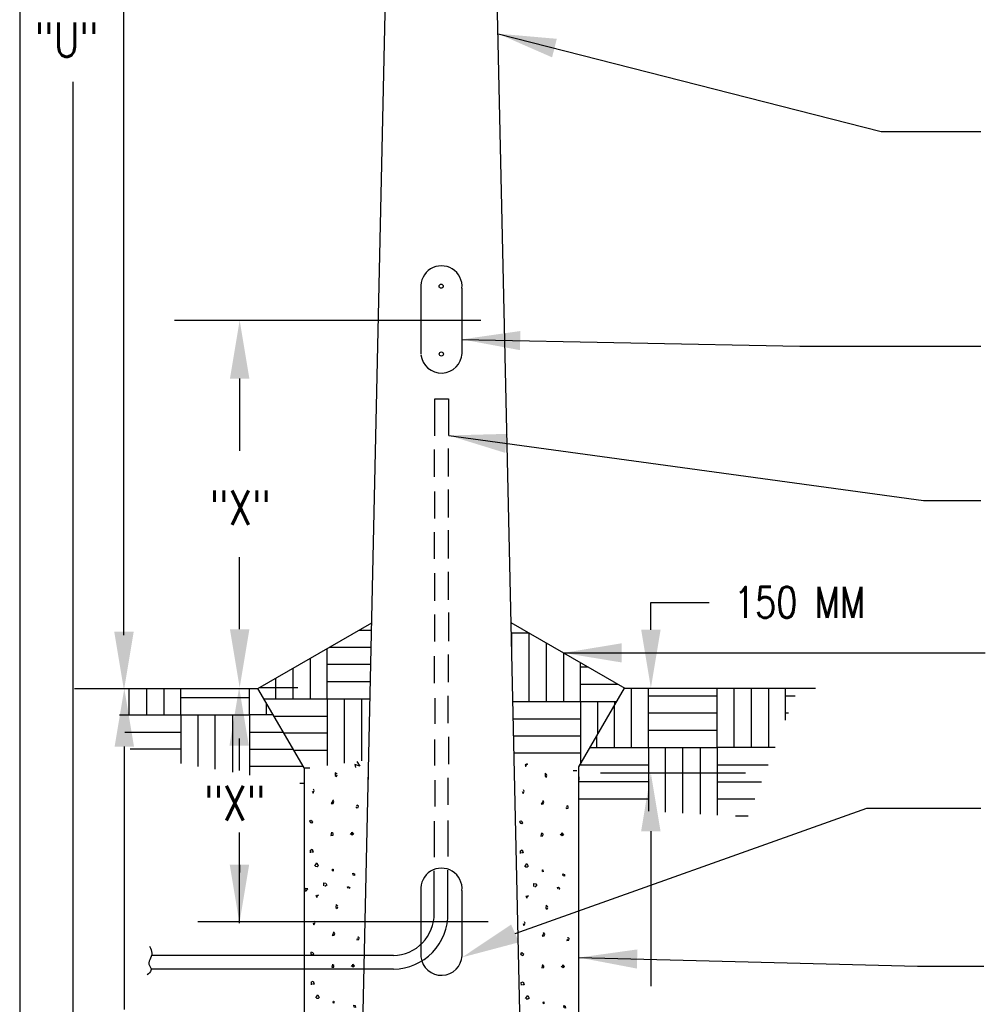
# Model space of a CAD drawing. Header units: inches. Extents: x -5.1 to 7.2, y -6.8 to 2.4.
# Tile 2 of 4: x 0.4 to 3.3, y -4.3 to -1.2. Entities that reach past the tile are written whole.
import ezdxf
from ezdxf.enums import TextEntityAlignment as Align

# ---------------------------------------------------------------- set-up
doc = ezdxf.new("R2010")
doc.units = ezdxf.units.IN
doc.header["$MEASUREMENT"] = 0
doc.layers.get('0').update_dxf_attribs({"color": 2, "linetype": 'CONTINUOUS'})
doc.layers.get('DEFPOINTS').update_dxf_attribs({"linetype": 'CONTINUOUS'})
doc.layers.add('E-DETL', color=2, linetype='CONTINUOUS')
doc.layers.add('E-DETL-TEXT', color=3, linetype='CONTINUOUS')
doc.styles.add('romans', font='ROMANS.SHX', dxfattribs={"width": 0.8})
doc.styles.get("Standard").update_dxf_attribs({"font": 'ROMANS.SHX', "width": 0.8, "height": 0.125})
doc.dimstyles.get("Standard").update_dxf_attribs({"dimtxt": 0.18, "dimasz": 0.18, "dimexe": 0.18, "dimexo": 0.0625, "dimgap": 0.09, "dimtad": 0, "dimtih": 1, "dimtoh": 1, "dimdec": 4, "dimzin": 0, "dimdsep": 46, "dimtxsty": 'Standard', "dimcen": 0.09, "dimadec": 0, "dimazin": 0, "dimtfac": 1, "dimtdec": 4, "dimtofl": 0, "dimtmove": 0, "dimatfit": 3, "dimfxl": 1, "dimtolj": 1, "dimtzin": 0, "dimarcsym": 0})

# ---------------------------------------------------------------- blocks, each defined once
blk = doc.blocks.new('*X4')
for p, q in [((2.828249, 4.388696), (2.82825, 4.204751)), ((2.881417, 4.204751), (2.881417, 4.388696)), ((3.093917, 4.204751), (3.093918, 4.388696)), ((3.146023, 4.204717), (3.146022, 4.388696)), ((3.199275, 4.388696), (3.199275, 4.204717)), ((3.252356, 4.388696), (3.252357, 4.204717)), ((3.305524, 4.289082), (3.305524, 4.388696)), ((2.881417, 4.364254), (3.094087, 4.364254)), ((3.305525, 4.364219), (3.334735, 4.364219)), ((2.775167, 4.332804), (2.775167, 4.204751)), ((3.093917, 4.311001), (2.881417, 4.311001)), ((3.314032, 4.310967), (3.305525, 4.310967)), ((2.721915, 4.204751), (2.721914, 4.240568)), ((3.094087, 4.257919), (2.881417, 4.257919)), ((2.701138, 4.204581), (2.881248, 4.204581)), ((2.881417, 4.204751), (2.881417, 4.008086)), ((2.881417, 4.204751), (3.093917, 4.204751)), ((2.934584, 4.004955), (2.934584, 4.204751)), ((2.987666, 4.001829), (2.987667, 4.204751)), ((3.040919, 4.204751), (3.040919, 3.998692)), ((3.272725, 4.204717), (3.093025, 4.204717)), ((3.093917, 4.204751), (3.093917, 3.995571)), ((2.670539, 4.151583), (2.881417, 4.151584)), ((3.093917, 4.15155), (3.252055, 4.15155)), ((2.881248, 4.098331), (2.668747, 4.098331)), ((3.093919, 4.098467), (3.231418, 4.098466)), ((2.881417, 4.045249), (2.668747, 4.045249)), ((3.210715, 4.045216), (3.093917, 4.045215)), ((3.19011, 3.992216), (3.150882, 3.992216))]:
    blk.add_line(p, q)
blk = doc.blocks.new('*X5')
for p, q in [((1.276769, 4.305777), (1.276769, 4.387435)), ((1.330021, 4.387435), (1.330021, 4.305777)), ((1.383104, 4.387435), (1.383104, 4.305777)), ((1.436271, 4.305777), (1.436271, 4.387435)), ((1.648771, 4.305777), (1.648771, 4.387435)), ((1.648942, 4.358944), (1.436271, 4.358944)), ((1.700877, 4.305743), (1.700878, 4.341624)), ((1.246667, 4.305607), (1.436102, 4.305607)), ((1.436271, 4.305777), (1.436271, 4.155546)), ((1.436271, 4.305777), (1.648771, 4.305777)), ((1.489438, 4.146537), (1.489438, 4.305777)), ((1.542521, 4.137543), (1.542521, 4.305777)), ((1.595774, 4.305777), (1.595774, 4.12852)), ((1.721846, 4.305743), (1.64788, 4.305743)), ((1.648771, 4.305777), (1.648771, 4.11954)), ((1.262982, 4.252609), (1.436271, 4.252609)), ((1.648771, 4.252575), (1.752916, 4.252576)), ((1.436102, 4.199357), (1.279375, 4.199357)), ((1.648773, 4.199493), (1.783937, 4.199493)), ((1.815057, 4.14624), (1.648771, 4.146241)), ((1.817312, 4.093243), (1.80397, 4.093243))]:
    blk.add_line(p, q)
blk = doc.blocks.new('*X6')
for p, q in [((1.986343, 4.567706), (2.025704, 4.567706)), ((1.8889, 4.355206), (1.8889, 4.511447)), ((1.894548, 4.514708), (2.024529, 4.514708)), ((1.835733, 4.480751), (1.835733, 4.355206)), ((1.78265, 4.450103), (1.78265, 4.355206)), ((2.023347, 4.461457), (1.8889, 4.461456)), ((1.729398, 4.355206), (1.729398, 4.419358)), ((2.022169, 4.408374), (1.8889, 4.408373)), ((1.69304, 4.355036), (1.88873, 4.355036)), ((1.8889, 4.355206), (1.8889, 4.149559)), ((1.8889, 4.355206), (2.020989, 4.355205)), ((1.942067, 4.156464), (1.942067, 4.355206)), ((1.995149, 4.163357), (1.99515, 4.355206)), ((1.724011, 4.302038), (1.8889, 4.302038)), ((1.88873, 4.248786), (1.755131, 4.248786)), ((1.8889, 4.195704), (1.786151, 4.195704)), ((1.817222, 4.142537), (1.834826, 4.142537))]:
    blk.add_line(p, q)
blk = doc.blocks.new('*X7')
for p, q in [((2.459325, 4.487348), (2.459325, 4.559289)), ((2.459325, 4.559289), (2.511483, 4.559289)), ((2.512322, 4.346788), (2.512322, 4.558804)), ((2.565575, 4.528058), (2.565575, 4.346788)), ((2.618657, 4.497411), (2.618657, 4.346788)), ((2.671825, 4.346788), (2.671824, 4.466715)), ((2.695513, 4.453038), (2.671825, 4.453038)), ((2.787454, 4.399956), (2.671825, 4.399956)), ((2.462447, 4.346618), (2.671655, 4.346619)), ((2.671825, 4.346788), (2.671825, 4.153811)), ((2.671825, 4.346788), (2.783239, 4.346787)), ((2.724992, 4.2459), (2.724992, 4.346788)), ((2.778075, 4.337842), (2.778075, 4.346788)), ((2.463623, 4.293622), (2.671825, 4.293621)), ((2.671655, 4.240368), (2.464804, 4.240369)), ((2.671825, 4.187286), (2.465982, 4.187286)), ((2.649007, 4.134119), (2.660455, 4.134119))]:
    blk.add_line(p, q)
blk = doc.blocks.new('*X8')
for p, q in [((2.502915, 4.15143), (2.500029, 4.153107)), ((2.500029, 4.153107), (2.502915, 4.149193)), ((2.500825, 4.149752), (2.50819, 4.154449)), ((2.502915, 4.149193), (2.50182, 4.145504)), ((2.50819, 4.154449), (2.502915, 4.15143)), ((2.562335, 4.125041), (2.561937, 4.116096)), ((2.561937, 4.116096), (2.566018, 4.113189)), ((2.567909, 4.120457), (2.562335, 4.125041)), ((2.566018, 4.113189), (2.567909, 4.118444)), ((2.666623, 4.114473), (2.665948, 4.103462)), ((2.491469, 4.068352), (2.493858, 4.062202)), ((2.493858, 4.062202), (2.49774, 4.069694)), ((2.49774, 4.069694), (2.495351, 4.074055)), ((2.555667, 4.039392), (2.550093, 4.029889)), ((2.550093, 4.029889), (2.556264, 4.030224)), ((2.558454, 4.035703), (2.554572, 4.04107)), ((2.556264, 4.030224), (2.558454, 4.035703)), ((2.62713, 4.019825), (2.626832, 4.015912)), ((2.630514, 4.024857), (2.628424, 4.022844)), ((2.633898, 4.022397), (2.630514, 4.024857)), ((2.633003, 4.017477), (2.633898, 4.022397)), ((2.626832, 4.015912), (2.633003, 4.017477)), ((2.486194, 3.978566), (2.483308, 3.974988)), ((2.483308, 3.974988), (2.485597, 3.971298)), ((2.485597, 3.971298), (2.490175, 3.970068)), ((2.489976, 3.975995), (2.488682, 3.978454)), ((2.493261, 3.972416), (2.489976, 3.975995)), ((2.490175, 3.970068), (2.493261, 3.972416)), ((2.550989, 3.941332), (2.549197, 3.931269)), ((2.549197, 3.931269), (2.555567, 3.932052)), ((2.555667, 3.93686), (2.552581, 3.939208)), ((2.555567, 3.932052), (2.555667, 3.93686)), ((2.614689, 3.931381), (2.608717, 3.935742)), ((2.615087, 3.932052), (2.614191, 3.940997)), ((2.614191, 3.940997), (2.619068, 3.935295)), ((2.619068, 3.935295), (2.614689, 3.931381)), ((2.485796, 3.885761), (2.49127, 3.888109)), ((2.486294, 3.877487), (2.485796, 3.885761)), ((2.494654, 3.879388), (2.48928, 3.879164)), ((2.49127, 3.888109), (2.494654, 3.879388)), ((2.499233, 3.83634), (2.505901, 3.846067)), ((2.505901, 3.846067), (2.509882, 3.83757)), ((2.509882, 3.83757), (2.506399, 3.834439)), ((2.506399, 3.834439), (2.501323, 3.834774)), ((2.555667, 3.820686), (2.55278, 3.822922)), ((2.553577, 3.822922), (2.554074, 3.8265)), ((2.554074, 3.8265), (2.555567, 3.8265)), ((2.555567, 3.8265), (2.555667, 3.820686)), ((2.617974, 3.808051), (2.616978, 3.814536)), ((2.616978, 3.814536), (2.621656, 3.812747)), ((2.621955, 3.806821), (2.618471, 3.808163)), ((2.621656, 3.812747), (2.621955, 3.806821)), ((2.5274, 3.775178), (2.527201, 3.78457)), ((2.527201, 3.78457), (2.532974, 3.783564)), ((2.536258, 3.77775), (2.530485, 3.773501)), ((2.532974, 3.783564), (2.536258, 3.77775)), ((2.505652, 3.743636), (2.502766, 3.745313)), ((2.502766, 3.745313), (2.505652, 3.7414)), ((2.503562, 3.741959), (2.510927, 3.746655)), ((2.510927, 3.746655), (2.505652, 3.743636)), ((2.600555, 3.771935), (2.603342, 3.772606)), ((2.602347, 3.767239), (2.600555, 3.771935)), ((2.603342, 3.772606), (2.607025, 3.770146)), ((2.607025, 3.770146), (2.605632, 3.766121)), ((2.505652, 3.7414), (2.504557, 3.73771)), ((2.565073, 3.717248), (2.564675, 3.708303)), ((2.570646, 3.712664), (2.565073, 3.717248)), ((2.564675, 3.708303), (2.568755, 3.705396)), ((2.568755, 3.705396), (2.570646, 3.710651)), ((2.494206, 3.660558), (2.496595, 3.654409)), ((2.496595, 3.654409), (2.500477, 3.6619)), ((2.500477, 3.6619), (2.498088, 3.666261)), ((2.558404, 3.631599), (2.55283, 3.622095)), ((2.55283, 3.622095), (2.559001, 3.62243)), ((2.561191, 3.627909), (2.557309, 3.633276)), ((2.559001, 3.62243), (2.561191, 3.627909)), ((2.629867, 3.612032), (2.629569, 3.608118)), ((2.629569, 3.608118), (2.63574, 3.609684)), ((2.633252, 3.617063), (2.631161, 3.615051)), ((2.636636, 3.614603), (2.633252, 3.617063)), ((2.63574, 3.609684), (2.636636, 3.614603)), ((2.488931, 3.570772), (2.486045, 3.567195)), ((2.486045, 3.567195), (2.488334, 3.563505)), ((2.488334, 3.563505), (2.492912, 3.562275)), ((2.492713, 3.568201), (2.491419, 3.570661)), ((2.495998, 3.564623), (2.492713, 3.568201)), ((2.492912, 3.562275), (2.495998, 3.564623)), ((2.553726, 3.533539), (2.551934, 3.523475)), ((2.558404, 3.529066), (2.555319, 3.531414)), ((2.617824, 3.524258), (2.616928, 3.533203)), ((2.616928, 3.533203), (2.621805, 3.527501)), ((2.551934, 3.523475), (2.558304, 3.524258)), ((2.558304, 3.524258), (2.558404, 3.529066)), ((2.617426, 3.523587), (2.611454, 3.527948)), ((2.621805, 3.527501), (2.617426, 3.523587)), ((2.488533, 3.477968), (2.494007, 3.480316)), ((2.489031, 3.469693), (2.488533, 3.477968)), ((2.497391, 3.471594), (2.492017, 3.471371)), ((2.494007, 3.480316), (2.497391, 3.471594)), ((2.50197, 3.428546), (2.508638, 3.438274)), ((2.509136, 3.426645), (2.50406, 3.426981)), ((2.508638, 3.438274), (2.512619, 3.429776)), ((2.512619, 3.429776), (2.509136, 3.426645)), ((2.558404, 3.412892), (2.555517, 3.415128)), ((2.556314, 3.415128), (2.556812, 3.418706)), ((2.556812, 3.418706), (2.558304, 3.418706)), ((2.558304, 3.418706), (2.558404, 3.412892)), ((2.620711, 3.400257), (2.619715, 3.406743)), ((2.619715, 3.406743), (2.624393, 3.404954)), ((2.624692, 3.399027), (2.621208, 3.400369)), ((2.624393, 3.404954), (2.624692, 3.399027)), ((2.530137, 3.367384), (2.529938, 3.376776)), ((2.529938, 3.376776), (2.535711, 3.37577)), ((2.538995, 3.369956), (2.533222, 3.365707)), ((2.535711, 3.37577), (2.538995, 3.369956)), ((2.603292, 3.364142), (2.60608, 3.364813)), ((2.605084, 3.359445), (2.603292, 3.364142)), ((2.60608, 3.364813), (2.609762, 3.362353)), ((2.609762, 3.362353), (2.608369, 3.358327)), ((2.502915, 3.301429), (2.500029, 3.303107)), ((2.500029, 3.303107), (2.502915, 3.299193)), ((2.500825, 3.299752), (2.50819, 3.304448)), ((2.502915, 3.299193), (2.50182, 3.295503)), ((2.50819, 3.304448), (2.502915, 3.301429)), ((2.638623, 3.295453), (2.622885, 3.300834)), ((2.622885, 3.300834), (2.624596, 3.290841)), ((2.62699, 3.313133), (2.638623, 3.295453)), ((2.562335, 3.275042), (2.561937, 3.266097)), ((2.561937, 3.266097), (2.566018, 3.263189)), ((2.567909, 3.270457), (2.562335, 3.275042)), ((2.566018, 3.263189), (2.567909, 3.268445)), ((2.666623, 3.264491), (2.665948, 3.253462)), ((2.491469, 3.218352), (2.493858, 3.212203)), ((2.493858, 3.212203), (2.49774, 3.219694)), ((2.49774, 3.219694), (2.495351, 3.224055)), ((2.555667, 3.189393), (2.550093, 3.179888)), ((2.550093, 3.179888), (2.556264, 3.180224)), ((2.558454, 3.185703), (2.554572, 3.19107)), ((2.556264, 3.180224), (2.558454, 3.185703)), ((2.62713, 3.169825), (2.626832, 3.165912)), ((2.626832, 3.165912), (2.633003, 3.167477)), ((2.630514, 3.174857), (2.628424, 3.172844)), ((2.633898, 3.172397), (2.630514, 3.174857)), ((2.633003, 3.167477), (2.633898, 3.172397)), ((2.550989, 3.091332), (2.549197, 3.081269)), ((2.549197, 3.081269), (2.555567, 3.082052)), ((2.555667, 3.08686), (2.552581, 3.089208)), ((2.555567, 3.082052), (2.555667, 3.08686)), ((2.614689, 3.081381), (2.608717, 3.085742)), ((2.615087, 3.082052), (2.614191, 3.090997)), ((2.614191, 3.090997), (2.619068, 3.085294)), ((2.619068, 3.085294), (2.614689, 3.081381)), ((2.499233, 2.98634), (2.505901, 2.996068)), ((2.506399, 2.984439), (2.501323, 2.984774)), ((2.505901, 2.996068), (2.509882, 2.98757)), ((2.509882, 2.98757), (2.506399, 2.984439)), ((2.555667, 2.970686), (2.55278, 2.972922)), ((2.553577, 2.972922), (2.554074, 2.9765)), ((2.554074, 2.9765), (2.555567, 2.9765)), ((2.555567, 2.9765), (2.555667, 2.970686)), ((2.617974, 2.958051), (2.616978, 2.964536)), ((2.616978, 2.964536), (2.621656, 2.962747)), ((2.621955, 2.956821), (2.618471, 2.958163)), ((2.621656, 2.962747), (2.621955, 2.956821)), ((2.5274, 2.925178), (2.527201, 2.93457)), ((2.527201, 2.93457), (2.532974, 2.933564)), ((2.536258, 2.92775), (2.530485, 2.923501)), ((2.532974, 2.933564), (2.536258, 2.92775)), ((2.600555, 2.921935), (2.603342, 2.922606)), ((2.603342, 2.922606), (2.607025, 2.920146)), ((2.505652, 2.893636), (2.502766, 2.895313)), ((2.502766, 2.895313), (2.505652, 2.8914)), ((2.503562, 2.891958), (2.510927, 2.896655)), ((2.510927, 2.896655), (2.505652, 2.893636)), ((2.602347, 2.917239), (2.600555, 2.921935)), ((2.607025, 2.920146), (2.605632, 2.916121)), ((2.505652, 2.8914), (2.504557, 2.88771)), ((2.565073, 2.867248), (2.564675, 2.858303)), ((2.570646, 2.862664), (2.565073, 2.867248)), ((2.564675, 2.858303), (2.568755, 2.855396)), ((2.568755, 2.855396), (2.570646, 2.860651)), ((2.496663, 2.804521), (2.498088, 2.816261)), ((2.558404, 2.781599), (2.55283, 2.772095)), ((2.55283, 2.772095), (2.559001, 2.77243)), ((2.561191, 2.777909), (2.557309, 2.783276)), ((2.559001, 2.77243), (2.561191, 2.777909)), ((2.629867, 2.762032), (2.629569, 2.758118)), ((2.629569, 2.758118), (2.63574, 2.759683)), ((2.633252, 2.767063), (2.631161, 2.765051)), ((2.636636, 2.764603), (2.633252, 2.767063)), ((2.63574, 2.759683), (2.636636, 2.764603)), ((2.553726, 2.683539), (2.551934, 2.673476)), ((2.558404, 2.679066), (2.555319, 2.681414)), ((2.558304, 2.674258), (2.558404, 2.679066)), ((2.617824, 2.674258), (2.616928, 2.683203)), ((2.616928, 2.683203), (2.621805, 2.677501)), ((2.551934, 2.673476), (2.558304, 2.674258)), ((2.617426, 2.673587), (2.611454, 2.677948)), ((2.621805, 2.677501), (2.617426, 2.673587)), ((2.50197, 2.578546), (2.508638, 2.588274)), ((2.508638, 2.588274), (2.512619, 2.579776)), ((2.509136, 2.576645), (2.50406, 2.576981)), ((2.512619, 2.579776), (2.509136, 2.576645)), ((2.558404, 2.562892), (2.555517, 2.565129)), ((2.556314, 2.565129), (2.556812, 2.568707)), ((2.556812, 2.568707), (2.558304, 2.568707)), ((2.558304, 2.568707), (2.558404, 2.562892)), ((2.530137, 2.517384), (2.529938, 2.526777)), ((2.529938, 2.526777), (2.535711, 2.52577)), ((2.620711, 2.550257), (2.619715, 2.556742)), ((2.619715, 2.556742), (2.624393, 2.554954)), ((2.624692, 2.549027), (2.621208, 2.550369)), ((2.624393, 2.554954), (2.624692, 2.549027)), ((2.538995, 2.519956), (2.533222, 2.515707)), ((2.535711, 2.52577), (2.538995, 2.519956)), ((2.603292, 2.514142), (2.60608, 2.514812)), ((2.605084, 2.509445), (2.603292, 2.514142)), ((2.60608, 2.514812), (2.609762, 2.512352)), ((2.609762, 2.512352), (2.608369, 2.508327))]:
    blk.add_line(p, q)
blk = doc.blocks.new('*X9')
for p, q in [((1.989615, 4.147422), (1.973877, 4.152803)), ((1.973877, 4.152803), (1.975588, 4.14281)), ((1.980395, 4.161441), (1.989615, 4.147422)), ((1.913328, 4.12701), (1.91293, 4.118065)), ((1.91293, 4.118065), (1.91701, 4.115158)), ((1.918902, 4.122426), (1.913328, 4.12701)), ((1.91701, 4.115158), (1.918902, 4.120413)), ((2.015656, 4.114841), (2.015465, 4.106216)), ((1.842461, 4.070321), (1.84485, 4.064171)), ((1.84485, 4.064171), (1.848732, 4.071663)), ((1.848732, 4.071663), (1.846343, 4.076024)), ((1.906659, 4.041361), (1.901085, 4.031857)), ((1.901085, 4.031857), (1.907256, 4.032193)), ((1.909446, 4.037672), (1.905564, 4.043038)), ((1.907256, 4.032193), (1.909446, 4.037672)), ((1.978123, 4.021794), (1.977824, 4.01788)), ((1.977824, 4.01788), (1.983995, 4.019446)), ((1.981507, 4.026825), (1.979417, 4.024813)), ((1.984891, 4.024366), (1.981507, 4.026825)), ((1.983995, 4.019446), (1.984891, 4.024366)), ((1.837186, 3.980535), (1.8343, 3.976957)), ((1.8343, 3.976957), (1.836589, 3.973267)), ((1.836589, 3.973267), (1.841167, 3.972037)), ((1.840968, 3.977963), (1.839674, 3.980423)), ((1.844253, 3.974385), (1.840968, 3.977963)), ((1.841167, 3.972037), (1.844253, 3.974385)), ((1.901981, 3.943301), (1.90019, 3.933238)), ((1.90019, 3.933238), (1.90656, 3.934021)), ((1.906659, 3.938828), (1.903574, 3.941177)), ((1.90656, 3.934021), (1.906659, 3.938828)), ((1.965681, 3.93335), (1.959709, 3.93771)), ((1.966079, 3.934021), (1.965184, 3.942966)), ((1.965184, 3.942966), (1.970061, 3.937263)), ((1.970061, 3.937263), (1.965681, 3.93335)), ((1.836788, 3.88773), (1.842262, 3.890078)), ((1.837286, 3.879456), (1.836788, 3.88773)), ((1.845646, 3.881356), (1.840272, 3.881133)), ((1.842262, 3.890078), (1.845646, 3.881356)), ((1.850225, 3.838308), (1.856893, 3.848036)), ((1.857391, 3.836408), (1.852315, 3.836743)), ((1.856893, 3.848036), (1.860875, 3.839538)), ((1.860875, 3.839538), (1.857391, 3.836408)), ((1.906659, 3.822654), (1.903773, 3.824891)), ((1.904569, 3.824891), (1.905067, 3.828469)), ((1.905067, 3.828469), (1.90656, 3.828469)), ((1.90656, 3.828469), (1.906659, 3.822654)), ((1.968966, 3.810019), (1.967971, 3.816505)), ((1.967971, 3.816505), (1.972649, 3.814716)), ((1.972947, 3.80879), (1.969464, 3.810132)), ((1.972649, 3.814716), (1.972947, 3.80879)), ((1.878392, 3.777147), (1.878193, 3.786539)), ((1.878193, 3.786539), (1.883966, 3.785532)), ((1.88725, 3.779718), (1.881478, 3.775469)), ((1.883966, 3.785532), (1.88725, 3.779718)), ((1.820962, 3.769431), (1.817312, 3.763963)), ((1.817312, 3.761633), (1.823053, 3.762052)), ((1.828726, 3.767866), (1.820962, 3.769431)), ((1.823053, 3.762052), (1.828726, 3.767866)), ((1.856645, 3.745605), (1.853758, 3.747282)), ((1.853758, 3.747282), (1.856645, 3.743368)), ((1.854554, 3.743927), (1.86192, 3.748623)), ((1.86192, 3.748623), (1.856645, 3.745605)), ((1.951548, 3.773904), (1.954335, 3.774575)), ((1.953339, 3.769208), (1.951548, 3.773904)), ((1.954335, 3.774575), (1.958017, 3.772115)), ((1.958017, 3.772115), (1.956624, 3.76809)), ((1.856645, 3.743368), (1.85555, 3.739678)), ((1.916065, 3.719216), (1.915667, 3.710271)), ((1.921639, 3.714632), (1.916065, 3.719216)), ((1.915667, 3.710271), (1.919748, 3.707364)), ((1.919748, 3.707364), (1.921639, 3.712619)), ((1.845198, 3.662527), (1.847587, 3.656378)), ((1.847587, 3.656378), (1.851469, 3.663869)), ((1.851469, 3.663869), (1.84908, 3.66823)), ((1.909396, 3.633568), (1.903822, 3.624063)), ((1.903822, 3.624063), (1.909993, 3.624399)), ((1.912183, 3.629878), (1.908301, 3.635245)), ((1.909993, 3.624399), (1.912183, 3.629878)), ((1.98086, 3.614), (1.980561, 3.610087)), ((1.980561, 3.610087), (1.986732, 3.611652)), ((1.984244, 3.619032), (1.982154, 3.617019)), ((1.987628, 3.616572), (1.984244, 3.619032)), ((1.986732, 3.611652), (1.987628, 3.616572)), ((1.839923, 3.572741), (1.837037, 3.569163)), ((1.837037, 3.569163), (1.839326, 3.565473)), ((1.839326, 3.565473), (1.843904, 3.564243)), ((1.843705, 3.570169), (1.842412, 3.572629)), ((1.84699, 3.566592), (1.843705, 3.570169)), ((1.843904, 3.564243), (1.84699, 3.566592)), ((1.904718, 3.535507), (1.902927, 3.525444)), ((1.909396, 3.531035), (1.906311, 3.533383)), ((1.968817, 3.526227), (1.967921, 3.535172)), ((1.967921, 3.535172), (1.972798, 3.529469)), ((1.902927, 3.525444), (1.909297, 3.526227)), ((1.909297, 3.526227), (1.909396, 3.531035)), ((1.968418, 3.525556), (1.962447, 3.529917)), ((1.972798, 3.529469), (1.968418, 3.525556)), ((1.839525, 3.479936), (1.844999, 3.482284)), ((1.840023, 3.471662), (1.839525, 3.479936)), ((1.848383, 3.473563), (1.843009, 3.473339)), ((1.844999, 3.482284), (1.848383, 3.473563)), ((1.852962, 3.430515), (1.85963, 3.440243)), ((1.85963, 3.440243), (1.863612, 3.431745)), ((1.860128, 3.428614), (1.855052, 3.428949)), ((1.863612, 3.431745), (1.860128, 3.428614)), ((1.909396, 3.414861), (1.90651, 3.417097)), ((1.907306, 3.417097), (1.907804, 3.420675)), ((1.907804, 3.420675), (1.909297, 3.420675)), ((1.909297, 3.420675), (1.909396, 3.414861)), ((1.971703, 3.402226), (1.970708, 3.408711)), ((1.970708, 3.408711), (1.975386, 3.406922)), ((1.975684, 3.400996), (1.972201, 3.402338)), ((1.975386, 3.406922), (1.975684, 3.400996)), ((1.817312, 3.35364), (1.82579, 3.354258)), ((1.8237, 3.361638), (1.819818, 3.355824)), ((1.828278, 3.362644), (1.8237, 3.361638)), ((1.82579, 3.354258), (1.827183, 3.354482)), ((1.827183, 3.354482), (1.831463, 3.360072)), ((1.831363, 3.361861), (1.828278, 3.362644)), ((1.831463, 3.360072), (1.831363, 3.361861)), ((1.881129, 3.369353), (1.88093, 3.378745)), ((1.88093, 3.378745), (1.886703, 3.377739)), ((1.889988, 3.371925), (1.884215, 3.367676)), ((1.886703, 3.377739), (1.889988, 3.371925)), ((1.954285, 3.36611), (1.957072, 3.366781)), ((1.956077, 3.361414), (1.954285, 3.36611)), ((1.957072, 3.366781), (1.960755, 3.364321)), ((1.960755, 3.364321), (1.959361, 3.360296)), ((1.853907, 3.303398), (1.851021, 3.305075)), ((1.851021, 3.305075), (1.853907, 3.301162)), ((1.851817, 3.301721), (1.859183, 3.306417)), ((1.853907, 3.301162), (1.852813, 3.297472)), ((1.859183, 3.306417), (1.853907, 3.303398)), ((1.989615, 3.297422), (1.973877, 3.302803)), ((1.973877, 3.302803), (1.975588, 3.29281)), ((1.977983, 3.315102), (1.989615, 3.297422)), ((1.913328, 3.27701), (1.91293, 3.268065)), ((1.91293, 3.268065), (1.91701, 3.265158)), ((1.918902, 3.272426), (1.913328, 3.27701)), ((1.91701, 3.265158), (1.918902, 3.270413)), ((1.842461, 3.220321), (1.84485, 3.214171)), ((1.84485, 3.214171), (1.848732, 3.221663)), ((1.848732, 3.221663), (1.846343, 3.226023)), ((1.906659, 3.191361), (1.901085, 3.181857)), ((1.901085, 3.181857), (1.907256, 3.182193)), ((1.909446, 3.187671), (1.905564, 3.193038)), ((1.907256, 3.182193), (1.909446, 3.187671)), ((1.978123, 3.171794), (1.977824, 3.16788)), ((1.977824, 3.16788), (1.983995, 3.169446)), ((1.981507, 3.176826), (1.979417, 3.174813)), ((1.984891, 3.174366), (1.981507, 3.176826)), ((1.983995, 3.169446), (1.984891, 3.174366)), ((1.837186, 3.130535), (1.8343, 3.126957)), ((1.8343, 3.126957), (1.836589, 3.123267)), ((1.836589, 3.123267), (1.841167, 3.122037)), ((1.840968, 3.127963), (1.839674, 3.130423)), ((1.844253, 3.124385), (1.840968, 3.127963)), ((1.841167, 3.122037), (1.844253, 3.124385)), ((1.901981, 3.093301), (1.90019, 3.083238)), ((1.90019, 3.083238), (1.90656, 3.08402)), ((1.906659, 3.088828), (1.903574, 3.091176)), ((1.90656, 3.08402), (1.906659, 3.088828)), ((1.965681, 3.08335), (1.959709, 3.08771)), ((1.966079, 3.08402), (1.965184, 3.092965)), ((1.965184, 3.092965), (1.970061, 3.087263)), ((1.970061, 3.087263), (1.965681, 3.08335)), ((1.836788, 3.03773), (1.842262, 3.040078)), ((1.837286, 3.029456), (1.836788, 3.03773)), ((1.845646, 3.031357), (1.840272, 3.031133)), ((1.842262, 3.040078), (1.845646, 3.031357)), ((1.850225, 2.988308), (1.856893, 2.998036)), ((1.857391, 2.986408), (1.852315, 2.986743)), ((1.856893, 2.998036), (1.860875, 2.989538)), ((1.860875, 2.989538), (1.857391, 2.986408)), ((1.906659, 2.972654), (1.903773, 2.974891)), ((1.904569, 2.974891), (1.905067, 2.978469)), ((1.905067, 2.978469), (1.90656, 2.978469)), ((1.90656, 2.978469), (1.906659, 2.972654)), ((1.968966, 2.96002), (1.967971, 2.966505)), ((1.967971, 2.966505), (1.972649, 2.964716)), ((1.972947, 2.95879), (1.969464, 2.960131)), ((1.972649, 2.964716), (1.972947, 2.95879)), ((1.878392, 2.927146), (1.878193, 2.936539)), ((1.878193, 2.936539), (1.883966, 2.935533)), ((1.88725, 2.929718), (1.881478, 2.925469)), ((1.883966, 2.935533), (1.88725, 2.929718)), ((1.951548, 2.923904), (1.954335, 2.924575)), ((1.953339, 2.919208), (1.951548, 2.923904)), ((1.954335, 2.924575), (1.958017, 2.922115)), ((1.820962, 2.919431), (1.817312, 2.913963)), ((1.817312, 2.911633), (1.823053, 2.912052)), ((1.828726, 2.917866), (1.820962, 2.919431)), ((1.823053, 2.912052), (1.828726, 2.917866)), ((1.856645, 2.895604), (1.853758, 2.897282)), ((1.853758, 2.897282), (1.856645, 2.893368)), ((1.854554, 2.893927), (1.86192, 2.898623)), ((1.856645, 2.893368), (1.85555, 2.889678)), ((1.86192, 2.898623), (1.856645, 2.895604)), ((1.958017, 2.922115), (1.956624, 2.91809)), ((1.916065, 2.869216), (1.915667, 2.860271)), ((1.921639, 2.864632), (1.916065, 2.869216)), ((1.919748, 2.857364), (1.921639, 2.862619)), ((1.915667, 2.860271), (1.919748, 2.857364)), ((1.845198, 2.812527), (1.847587, 2.806377)), ((1.847587, 2.806377), (1.851469, 2.813869)), ((1.851469, 2.813869), (1.84908, 2.81823)), ((1.909396, 2.783567), (1.903822, 2.774064)), ((1.903822, 2.774064), (1.909993, 2.774399)), ((1.912183, 2.779878), (1.908301, 2.785245)), ((1.909993, 2.774399), (1.912183, 2.779878)), ((1.839923, 2.722741), (1.837037, 2.719163)), ((1.837037, 2.719163), (1.839326, 2.715473)), ((1.839326, 2.715473), (1.843904, 2.714243)), ((1.843705, 2.720169), (1.842412, 2.722629)), ((1.84699, 2.716591), (1.843705, 2.720169)), ((1.843904, 2.714243), (1.84699, 2.716591)), ((1.904718, 2.685507), (1.902927, 2.675444)), ((1.909396, 2.681035), (1.906311, 2.683383)), ((1.909297, 2.676227), (1.909396, 2.681035)), ((1.968418, 2.675556), (1.962447, 2.679917)), ((1.968817, 2.676227), (1.967921, 2.685172)), ((1.967921, 2.685172), (1.972798, 2.679469)), ((1.972798, 2.679469), (1.968418, 2.675556)), ((1.902927, 2.675444), (1.909297, 2.676227)), ((1.839525, 2.629936), (1.844999, 2.632284)), ((1.840023, 2.621662), (1.839525, 2.629936)), ((1.848383, 2.623563), (1.843009, 2.623339)), ((1.844999, 2.632284), (1.848383, 2.623563)), ((1.852962, 2.580515), (1.85963, 2.590242)), ((1.85963, 2.590242), (1.863612, 2.581745)), ((1.860128, 2.578614), (1.855052, 2.578949)), ((1.863612, 2.581745), (1.860128, 2.578614)), ((1.909396, 2.564861), (1.90651, 2.567097)), ((1.907306, 2.567097), (1.907804, 2.570675)), ((1.907804, 2.570675), (1.909297, 2.570675)), ((1.909297, 2.570675), (1.909396, 2.564861)), ((1.971703, 2.552226), (1.970708, 2.558711)), ((1.970708, 2.558711), (1.975386, 2.556922)), ((1.881129, 2.519353), (1.88093, 2.528745)), ((1.88093, 2.528745), (1.886703, 2.527739)), ((1.886703, 2.527739), (1.889988, 2.521924)), ((1.975684, 2.550996), (1.972201, 2.552338)), ((1.975386, 2.556922), (1.975684, 2.550996)), ((1.889988, 2.521924), (1.884215, 2.517676)), ((1.954285, 2.51611), (1.957072, 2.516781)), ((1.956077, 2.511414), (1.954285, 2.51611)), ((1.957072, 2.516781), (1.960755, 2.514321)), ((1.960755, 2.514321), (1.959361, 2.510296))]:
    blk.add_line(p, q)
blk = doc.blocks.new('*D11')
at = {"layer": 'DEFPOINTS', "color": 0, "transparency": 16777216}
for p in [(0.6515, -3.3073), (0.653, -5.2329), (0.6864, -5.2329)]:
    blk.add_point(p, dxfattribs=at)
at = {"layer": 'E-DETL-TEXT', "color": 0, "lineweight": -2, "transparency": 16777216}
for p, q in [((0.714, -3.3073), (0.8664, -3.3073)), ((0.6864, -3.4873), (0.6864, -4.2996)), ((0.6864, -5.0529), (0.6864, -4.6284)), ((0.7155, -5.2329), (0.8664, -5.2329))]:
    blk.add_line(p, q, dxfattribs=at)
at = {"layer": 'E-DETL-TEXT', "color": 0, "transparency": 16777216}
for points in [[(0.6564, -3.4873), (0.7164, -3.4873), (0.6864, -3.3073)], [(0.6564, -5.0529), (0.7164, -5.0529), (0.6864, -5.2329)]]:
    blk.add_solid(points, dxfattribs=at)
at = {"layer": 'E-DETL-TEXT', "color": 0, "transparency": 16777216, "insert": (0.6864, -4.464), "char_height": 0.125, "attachment_point": 5}
blk.add_mtext('\\A1;"Y"', dxfattribs=at)

msp = doc.modelspace()

# ---------------------------------------------------------------- linework, layer by layer
at = {"layer": 'DEFPOINTS'}
for p in [(2.44149, -3.30608), (2.15827, -3.56866)]:
    msp.add_point(p, dxfattribs=at)
at = {"layer": 'E-DETL'}
for p, q in [((0.36302, 2.37797), (0.36302, -6.80954)), ((1.40394, -5.23437), (1.56037, 1.81565)), ((1.92929, -5.23437), (1.77287, 1.81565)), ((1.60311, -2.07014), (1.60311, -2.27396)), ((1.73012, -2.07022), (1.73012, -2.27405)), ((1.64635, -2.4122), (1.68884, -2.4122)), ((1.64635, -2.52595), (1.64635, -2.4122)), ((1.6891, -2.52508), (1.6891, -2.4122)), ((1.64558, -2.65352), (1.64558, -2.56818)), ((1.68871, -2.65179), (1.68871, -2.56523)), ((1.64635, -2.78145), (1.64635, -2.69854)), ((1.68871, -2.77884), (1.68871, -2.69228)), ((1.64558, -2.90624), (1.64558, -2.82386)), ((1.68871, -2.90589), (1.68871, -2.81847)), ((1.64655, -3.03643), (1.64655, -2.95108)), ((1.68891, -3.03347), (1.68891, -2.94709)), ((1.68987, -3.16157), (1.68987, -3.07223)), ((1.0991, -3.30734), (1.45121, -3.10405)), ((1.64597, -3.16226), (1.64597, -3.07918)), ((2.23414, -3.30734), (1.88203, -3.10405)), ((1.64539, -3.2914), (1.64539, -3.20763)), ((1.68813, -3.2881), (1.68813, -3.20276)), ((0.53289, -3.30734), (1.0991, -3.30734)), ((1.24231, -3.55239), (1.0991, -3.30734)), ((2.09162, -3.54998), (2.23243, -3.30608)), ((2.23243, -3.30608), (2.82327, -3.30608)), ((1.64693, -3.4169), (1.64693, -3.33764)), ((1.68755, -3.41516), (1.68755, -3.32999)), ((1.64577, -3.54586), (1.64577, -3.46487)), ((1.6891, -3.54186), (1.6891, -3.45722)), ((1.24231, -3.55239), (1.24231, -5.51678)), ((2.09162, -5.5156), (2.09162, -3.54998)), ((1.64732, -3.67257), (1.64732, -3.59053)), ((1.68794, -3.66718), (1.68794, -3.58323)), ((1.64512, -3.8287), (1.64512, -3.71759)), ((1.68761, -3.82669), (1.68761, -3.71522)), ((1.64406, -4.0025), (1.64406, -3.87125)), ((1.68655, -4.0016), (1.68655, -3.86924)), ((1.60311, -3.93218), (1.60311, -4.13754)), ((1.73012, -3.93226), (1.73012, -4.13609)), ((1.51839, -4.13271), (0.77351, -4.13271)), ((1.51899, -4.1752), (0.76878, -4.1752))]:
    msp.add_line(p, q, dxfattribs=at)
msp.add_lwpolyline([(0.76474, -4.10433), (0.76718, -4.10978), (0.76934, -4.11522), (0.77094, -4.12061), (0.77172, -4.12593), (0.77138, -4.13118), (0.76981, -4.13632), (0.76747, -4.14135), (0.76499, -4.14624), (0.76297, -4.15097), (0.76204, -4.15554), (0.7626, -4.15994), (0.76423, -4.16415), (0.76626, -4.1682), (0.76807, -4.17209), (0.76899, -4.17582), (0.76853, -4.17941), (0.76686, -4.18288), (0.76427, -4.18627), (0.76106, -4.18959), (0.75755, -4.19289)], dxfattribs=at)
for centre in [(1.66592, -2.06373), (1.66648, -2.27352)]:
    msp.add_circle(centre, 0.00637, dxfattribs=at)
for centre, radius, start, end in [((1.66662, -2.06461), 0.06375, 354.95673, 184.96967), ((1.66662, -2.26844), 0.06375, 186.47574, 357.98206), ((1.66662, -3.92666), 0.06375, 354.95651, 184.96967), ((1.51659, -4.00522), 0.1275, 270.81015, 1.22067), ((1.51659, -4.00522), 0.17, 270.81012, 1.22064), ((1.66654, -4.13041), 0.06383, 186.41473, 357.91418)]:
    msp.add_arc(centre, radius, start, end, dxfattribs=at)
at = {"layer": 'E-DETL-TEXT'}
for p, q in [((0.68536, -3.14273), (0.68536, -1.11264)), ((0.52785, -5.23286), (0.52785, -1.4321)), ((1.78877, -2.16954), (0.84192, -2.16954)), ((0.98045, -2.16954), (0.86295, -2.16954)), ((1.04295, -2.34954), (1.04295, -2.57264)), ((1.04295, -3.12456), (1.04295, -2.90145)), ((2.31407, -3.12608), (2.31407, -3.04119)), ((2.31407, -3.04119), (2.49407, -3.04119)), ((1.10388, -3.30456), (1.22295, -3.30456)), ((1.04138, -3.46194), (1.04138, -3.56069)), ((2.15827, -3.56866), (2.60673, -3.56866)), ((1.89437, -4.06465), (2.98137, -3.67779)), ((2.98137, -3.67779), (3.33411, -3.67779)), ((1.04232, -4.03258), (1.04232, -3.75266)), ((2.31386, -3.74866), (2.31386, -4.22814)), ((1.04232, -3.85258), (1.04232, -3.87604)), ((1.81111, -4.02924), (0.91344, -4.02924))]:
    msp.add_line(p, q, dxfattribs=at)
for points in [[(1.01295, -2.34954), (1.07295, -2.34954), (1.04295, -2.16954)], [(0.71536, -3.13229), (0.65536, -3.13229), (0.68536, -3.31229)], [(1.01295, -3.12456), (1.07295, -3.12456), (1.04295, -3.30456)], [(2.28407, -3.12608), (2.34407, -3.12608), (2.31407, -3.30608)], [(1.01138, -3.48456), (1.07138, -3.48456), (1.04138, -3.30456)], [(2.28386, -3.74866), (2.34386, -3.74866), (2.31386, -3.56866)], [(1.07232, -3.85258), (1.01232, -3.85258), (1.04232, -4.03258)], [(1.90672, -4.09199), (1.88202, -4.03731), (1.73033, -4.13876)]]:
    msp.add_solid(points, dxfattribs=at)

# ---------------------------------------------------------------- block references
at = {"layer": 'E-DETL'}
for name in ['*X6', '*X7', '*X5', '*X4', '*X9', '*X8']:
    msp.add_blockref(name, (-0.575, -7.69478), dxfattribs=at)

# ---------------------------------------------------------------- texts
at = {"layer": 'E-DETL-TEXT', "style": 'romans', "width": 0.8}
for s, p in [('"U"', (0.40981, -1.35425)), ('"X"', (0.95025, -2.80146)), ('"X"', (0.93351, -3.7151))]:
    msp.add_text(s, height=0.10625, dxfattribs=at).set_placement(p)
msp.add_text('150 MM', height=0.09567, dxfattribs=at).set_placement((2.77388, -3.04107), align=Align.MIDDLE_CENTER)

# ---------------------------------------------------------------- dimensions: what is measured, and where the dimension line sits
at = {"layer": 'E-DETL-TEXT'}
dim = msp.add_linear_dim(base=(0.68637, -5.23286), p1=(0.6515, -3.30734), p2=(0.653, -5.23286), angle=90, text='"Y"', dimstyle='Standard', dxfattribs=at)
dim.commit()
dim.dimension.update_dxf_attribs({"geometry": '*D11', "text_midpoint": (0.68637, -4.46401), "dimtype": 160})

# ---------------------------------------------------------------- leaders
for points in [[(1.84162, -1.28305), (3.02614, -1.58542), (3.33411, -1.58542)], [(1.73012, -2.22818), (2.77413, -2.24952), (3.33411, -2.24952)], [(1.6891, -2.52508), (3.15693, -2.72638), (3.33411, -2.72638)], [(2.04365, -3.19737), (3.34198, -3.19737), (3.34779, -3.19737)], [(2.09162, -4.13924), (3.13833, -4.16546), (3.34286, -4.16546)]]:
    msp.add_leader(points, dimstyle='Standard', override={"dimtmove": 2}, dxfattribs=at)

doc.saveas('drawing.dxf')
